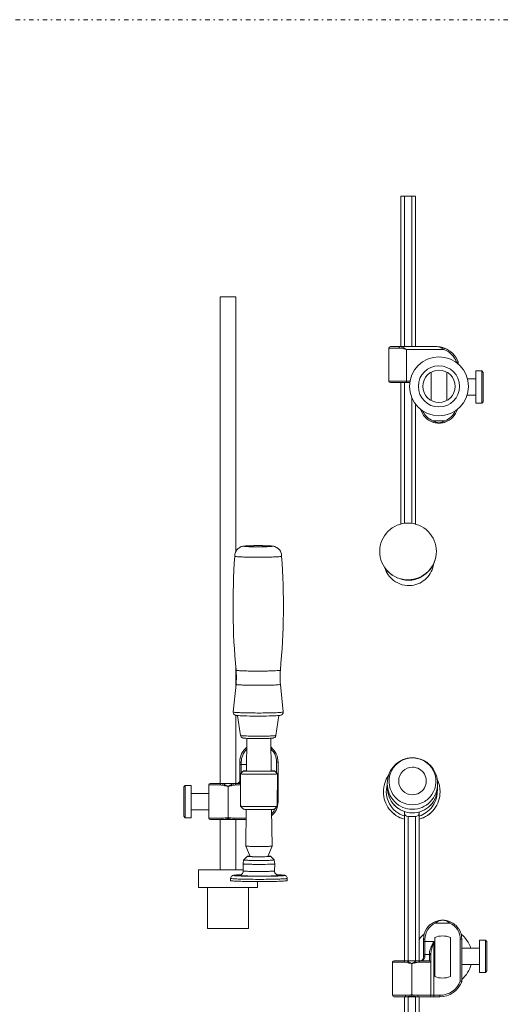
# Model space of a CAD drawing. Header units: millimetres. Extents: x -48 to 1376, y -71 to 1988.
# Tile 8 of 10: x 350 to 678, y 1319 to 1988. Entities that reach past the tile are written whole.
import ezdxf

# ---------------------------------------------------------------- set-up
doc = ezdxf.new("R2010")
doc.units = ezdxf.units.MM
doc.header["$MEASUREMENT"] = 0
doc.linetypes.add('DASHEDDOT', pattern=[9.2, 3, -3, 0.2, -3])
for name, color, linetype, true_color in [('Default', 7, 'Continuous', 0xffffff), ('sichtbar', 7, 'Continuous', 0xffffff), ('Tangente', 7, 'Continuous', 0xffffff)]:
    doc.layers.add(name, color=color, linetype=linetype, true_color=true_color)

msp = doc.modelspace()

# ---------------------------------------------------------------- linework, layer by layer
at = {"layer": 'Default', "color": 7, "linetype": 'DASHEDDOT', "lineweight": 5, "true_color": 0xffffff}
msp.add_line((-48.22, 1987.57), (1375.63, 1987.57), dxfattribs=at)
at = {"layer": 'sichtbar', "color": 1, "linetype": 'Continuous', "lineweight": 5, "true_color": 0xff0000}
for p, q in [((608.83, 1867.63), (608.83, 1765.63)), ((616.33, 1867.67), (611.33, 1867.67)), ((618.83, 1867.63), (618.83, 1765.63)), ((486.22, 1468.95), (486.22, 1799.45)), ((486.22, 1799.45), (496.95, 1799.45)), ((496.95, 1626.56), (496.95, 1799.45)), ((601.83, 1765.63), (608.25, 1765.63)), ((632.83, 1765.63), (608.25, 1765.63)), ((600.83, 1764.63), (600.83, 1742.13)), ((647.83, 1753.83), (647.83, 1755.02)), ((629.46, 1729.03), (629.46, 1748.24)), ((640.19, 1748.23), (640.19, 1729.03)), ((659.83, 1749.12), (663.83, 1749.12)), ((659.83, 1749.12), (659.83, 1727.12)), ((663.83, 1749.12), (664.83, 1748.12)), ((663.83, 1727.12), (663.83, 1749.12)), ((664.83, 1728.12), (664.83, 1748.12)), ((601.83, 1741.13), (612.83, 1741.13)), ((608.83, 1741.13), (608.83, 1645.1)), ((612.83, 1741.13), (614.99, 1741.13)), ((659.83, 1743.62), (654.2, 1743.62)), ((659.83, 1732.62), (653.9, 1732.62)), ((618.83, 1726.63), (618.83, 1645.1)), ((659.83, 1727.12), (663.83, 1727.12)), ((664.83, 1728.12), (663.83, 1727.12)), ((496.95, 1535.54), (496.95, 1547.01)), ((495.15, 1517.55), (497.02, 1536.27)), ((529.02, 1517.55), (527.15, 1536.27)), ((496.95, 1468.95), (496.95, 1515.28)), ((498.01, 1515.12), (500.09, 1501.61)), ((526.16, 1515.12), (524.08, 1501.61)), ((504.22, 1477.48), (504.45, 1499.64)), ((520.95, 1477.48), (520.72, 1499.69)), ((499.58, 1481.95), (499.58, 1483.47)), ((499.58, 1471.68), (499.58, 1481.95)), ((500.08, 1475.5), (502.09, 1477.49)), ((525.09, 1475.5), (523.08, 1477.49)), ((525.58, 1483.47), (525.58, 1456.45)), ((499.58, 1470.95), (499.58, 1471.68)), ((500.08, 1475.5), (500.15, 1453.54)), ((525.09, 1475.5), (525.02, 1453.54)), ((462.58, 1467.69), (461.58, 1466.69)), ((461.58, 1466.69), (461.58, 1456.7)), ((466.58, 1467.69), (462.58, 1467.69)), ((462.58, 1467.69), (462.58, 1456.7)), ((466.58, 1456.7), (466.58, 1467.69)), ((478.58, 1445.45), (478.58, 1467.95)), ((486.78, 1468.95), (479.58, 1468.95)), ((486.78, 1468.95), (496.38, 1468.95)), ((500.1, 1468.95), (496.38, 1468.95)), ((466.58, 1462.2), (478.58, 1462.2)), ((597.08, 1463.32), (597.08, 1463.27)), ((635.58, 1463.32), (635.58, 1463.27)), ((461.58, 1456.7), (461.58, 1446.7)), ((462.58, 1456.7), (462.58, 1445.7)), ((466.58, 1445.7), (466.58, 1456.7)), ((466.58, 1451.2), (478.58, 1451.2)), ((500.15, 1453.54), (502.09, 1451.48)), ((503.69, 1426.4), (503.95, 1451.38)), ((521.48, 1426.4), (521.22, 1451.38)), ((525.02, 1453.54), (523.08, 1451.48)), ((462.58, 1445.7), (461.58, 1446.7)), ((466.58, 1445.7), (462.58, 1445.7)), ((487.71, 1444.45), (479.58, 1444.45)), ((486.22, 1410.45), (486.22, 1444.45)), ((487.71, 1444.45), (495.46, 1444.45)), ((503.58, 1444.45), (495.46, 1444.45)), ((496.95, 1410.45), (496.95, 1444.45)), ((503.87, 1444.45), (503.58, 1444.45)), ((611.33, 1449.88), (611.33, 1449.02)), ((611.33, 1449.02), (611.33, 1348.66)), ((618.83, 1446.57), (613.83, 1446.57)), ((621.33, 1449.57), (621.33, 1449.02)), ((621.33, 1449.02), (621.33, 1348.66)), ((503.69, 1426.4), (506.59, 1419.51)), ((521.48, 1426.4), (518.58, 1419.51)), ((502.22, 1417.09), (504.84, 1419.53)), ((522.95, 1417.09), (520.33, 1419.53)), ((501.88, 1414.42), (502.21, 1417.08)), ((501.88, 1414.42), (501.98, 1409.61)), ((502.22, 1417.09), (502.21, 1417.08)), ((522.96, 1417.08), (522.95, 1417.09)), ((523.28, 1414.42), (522.96, 1417.08)), ((523.28, 1414.42), (523.19, 1409.61)), ((471.58, 1410.45), (471.58, 1398.45)), ((471.58, 1410.45), (491.58, 1410.45)), ((491.58, 1410.45), (501.96, 1410.45)), ((493.33, 1404.56), (493.33, 1403.06)), ((531.83, 1404.56), (531.83, 1403.06)), ((471.58, 1398.45), (491.58, 1398.45)), ((477.58, 1398.45), (477.58, 1370.45)), ((491.58, 1398.45), (511.58, 1398.45)), ((505.58, 1398.45), (505.58, 1370.45)), ((511.58, 1402.39), (511.58, 1398.45)), ((477.58, 1370.45), (491.58, 1370.45)), ((491.58, 1370.45), (505.58, 1370.45)), ((631.96, 1364.42), (631.96, 1337.89)), ((642.69, 1337.89), (642.69, 1364.42)), ((624.33, 1361.66), (624.33, 1363.18)), ((624.33, 1352.14), (624.33, 1361.66)), ((650.33, 1363.18), (650.33, 1334.77)), ((662.33, 1357.17), (650.33, 1357.17)), ((662.33, 1362.67), (662.33, 1340.67)), ((662.33, 1362.67), (666.33, 1362.67)), ((666.33, 1340.67), (666.33, 1362.67)), ((667.33, 1361.67), (666.33, 1362.67)), ((667.33, 1341.67), (667.33, 1361.67)), ((624.33, 1350.66), (624.33, 1352.14)), ((629.33, 1352.99), (629.33, 1352.14)), ((629.33, 1352.14), (629.33, 1347.66)), ((603.33, 1325.16), (603.33, 1347.66)), ((611.53, 1348.66), (604.33, 1348.66)), ((621.13, 1348.66), (611.53, 1348.66)), ((628.33, 1348.66), (621.13, 1348.66)), ((629.33, 1325.16), (629.33, 1347.66)), ((662.33, 1346.17), (650.33, 1346.17)), ((662.33, 1340.67), (666.33, 1340.67)), ((666.33, 1340.67), (667.33, 1341.67)), ((612.45, 1324.16), (604.33, 1324.16)), ((611.33, 1324.16), (611.33, 1222.56)), ((620.2, 1324.16), (612.45, 1324.16)), ((628.33, 1324.16), (620.2, 1324.16)), ((621.33, 1324.16), (621.33, 1222.56)), ((631.33, 1324.16), (628.33, 1324.16)), ((635.33, 1324.16), (631.33, 1324.16))]:
    msp.add_line(p, q, dxfattribs=at)
for radius in [20, 14, 11]:
    msp.add_circle((634.83, 1738.63), radius, dxfattribs=at)
for centre, radius, start, end in [((609.9, 1844.81), 22.85, 91.14833, 92.6905), ((610.68, 1805.88), 61.79, 90.45522, 91.14833), ((611.33, 1724.43), 143.25, 90, 90.45522), ((616.33, 1724.43), 143.25, 89.58231, 90), ((616.86, 1796.89), 70.79, 88.98812, 89.58231), ((617.6, 1838.92), 28.75, 87.5484, 88.98812), ((601.83, 1764.63), 1, 90, 180), ((632.83, 1749.64), 15.99, 79.48026, 90.00108), ((632.82, 1749.61), 16.02, 68.96958, 79.48026), ((632.83, 1749.63), 16, 21.03947, 68.96053), ((646.83, 1755.02), 1, 0, 21.03947), ((601.83, 1742.13), 1, 180, 270), ((634.81, 1726.6), 12.98, 196.0067, 223.6097), ((634.81, 1726.61), 13.02, 316.41754, 343.95689), ((634.82, 1726.61), 13, 223.6097, 251.19602), ((634.84, 1726.64), 13.03, 251.19299, 260.58863), ((634.83, 1726.6), 12.99, 260.58863, 269.9978), ((634.83, 1726.68), 13.08, 270.00127, 279.39782), ((634.85, 1726.56), 12.95, 279.39782, 288.84008), ((634.84, 1726.59), 12.98, 288.84179, 316.41754), ((613.83, 1626.5), 19.26, 90, 134.98254), ((613.83, 1626.5), 19.26, 45.01746, 90), ((613.81, 1626.52), 19.23, 134.98254, 180), ((613.85, 1626.52), 19.23, 0, 45.01746), ((502.83, 1623.43), 6.66, 156.41201, 181.3472), ((502.85, 1623.42), 6.68, 131.52186, 156.41201), ((502.85, 1623.43), 6.67, 119.66893, 131.52186), ((503.01, 1623.14), 7.01, 108.1051, 119.66893), ((503.03, 1623.08), 7.08, 101.38289, 108.1051), ((504.05, 1618.04), 12.21, 96.26637, 101.38289), ((505.34, 1606.22), 24.11, 93.20524, 96.26637), ((509.48, 1532.34), 98.1, 91.68794, 93.20524), ((511.13, 1476.3), 154.16, 90.76413, 91.68794), ((512.09, 1404.88), 225.59, 90.00046, 90.76413), ((512.08, 1404.98), 225.49, 89.23589, 89.99989), ((513.04, 1476.39), 154.07, 88.31163, 89.23589), ((514.68, 1532.29), 98.15, 86.79501, 88.31163), ((518.82, 1606.22), 24.11, 83.73446, 86.79501), ((520.14, 1618.22), 12.04, 78.34604, 83.73446), ((521.15, 1623.11), 7.04, 71.29917, 78.34604), ((521.17, 1623.17), 6.97, 60.0115, 71.29917), ((521.32, 1623.42), 6.68, 48.47982, 60.0115), ((521.32, 1623.42), 6.68, 23.58883, 48.47982), ((521.34, 1623.43), 6.66, 358.6528, 23.58883), ((613.81, 1626.52), 19.23, 180, 225.22435), ((613.81, 1626.47), 19.23, 180.00002, 225.01564), ((613.85, 1626.47), 19.23, 314.98436, 359.9976), ((613.85, 1626.52), 19.23, 315.18943, 360), ((964.39, 1589.9), 469.4, 175.9229, 185.37738), ((496.22, 1623.28), 0.0439, 181.34729, 243.62886), ((496.64, 1624.13), 0.997, 243.62886, 256.09564), ((497.3, 1626.8), 3.75, 256.09564, 262.99068), ((500.28, 1651.06), 28.19, 262.99068, 265.50357), ((502.66, 1681.31), 58.53, 265.50357, 267.30564), ((508.22, 1799.3), 176.65, 267.30564, 268.3429), ((510.46, 1877.01), 254.4, 268.3429, 269.21631), ((512.08, 1995.26), 372.65, 269.21631, 269.93795), ((512.09, 2001.03), 378.43, 269.93795, 270.67722), ((513.39, 1891.16), 268.55, 270.67722, 271.55481), ((515.58, 1810.4), 187.76, 271.55481, 272.59982), ((521.32, 1684.01), 61.24, 272.59982, 274.42975), ((523.83, 1651.52), 28.65, 274.42975, 277.07434), ((59.79, 1589.9), 469.4, 354.62256, 4.07733), ((526.96, 1626.31), 3.24, 277.07434, 284.93862), ((527.59, 1623.96), 0.818, 284.93862, 298.08217), ((527.95, 1623.28), 0.0422, 298.08217, 358.65271), ((613.68, 1620.8), 17.74, 315.00809, 351.80034), ((614.95, 1620.78), 17.72, 197.57419, 214.75958), ((613.83, 1626.48), 19.26, 225.01564, 269.99985), ((613.83, 1626.54), 19.26, 225.22435, 270.41353), ((613.83, 1626.48), 19.26, 269.99985, 314.98436), ((613.83, 1626.54), 19.26, 270.41353, 315.18943), ((614.33, 1623.91), 16.95, 281.03523, 311.18349), ((614.61, 1620.54), 17.3, 214.75958, 232.15404), ((614.41, 1620.28), 16.97, 232.15404, 254.59222), ((614.33, 1623.92), 16.96, 250.89608, 281.03523), ((614.3, 1620.18), 16.86, 277.23588, 315.00809), ((614.33, 1619.99), 16.67, 254.59222, 277.23588), ((447.39, 1541.24), 49.88, 354.28656, 5.37733), ((576.78, 1541.24), 49.88, 174.62265, 185.71346), ((497.17, 1517.35), 2.03, 174.29387, 195.57618), ((497.16, 1517.34), 2.02, 195.57618, 216.95045), ((497.16, 1517.35), 2.02, 216.95045, 237.5128), ((497.5, 1517.89), 2.66, 237.5128, 255.40456), ((498.18, 1520.47), 5.33, 255.40456, 263.82784), ((502.58, 1561.16), 46.26, 263.82784, 266.6854), ((507.12, 1639.6), 124.83, 266.6854, 268.75689), ((512.08, 1868.32), 353.6, 268.75689, 269.98761), ((512.08, 1870.19), 355.47, 269.98761, 271.2119), ((516.88, 1643.65), 128.88, 271.2119, 273.24524), ((521.3, 1565.62), 50.73, 273.24524, 275.76969), ((525.72, 1521.93), 6.81, 275.76969, 282.66228), ((526.57, 1518.12), 2.91, 282.66228, 299.86039), ((527.03, 1517.32), 1.98, 299.86039, 320.73192), ((526.98, 1517.36), 2.05, 320.73192, 343.13842), ((527.01, 1517.35), 2.02, 343.13842, 5.70695), ((502.06, 1501.91), 1.99, 188.81766, 222.41168), ((502.24, 1502.08), 2.24, 222.41168, 254.00789), ((502.61, 1503.35), 3.56, 254.00789, 263.25086), ((505.44, 1527.26), 27.63, 263.25086, 266.56436), ((508.61, 1580.14), 80.62, 266.56436, 268.73542), ((512.08, 1737.51), 238.02, 268.73542, 269.99887), ((512.08, 1737.68), 238.19, 269.99887, 271.23187), ((515.37, 1584.7), 85.17, 271.23187, 273.29386), ((518.48, 1530.77), 31.16, 273.29386, 276.25649), ((521.41, 1504.01), 4.23, 276.25649, 284.30193), ((521.84, 1502.34), 2.51, 284.30193, 299.29892), ((522.07, 1501.92), 2.04, 299.29892, 315.9628), ((522.09, 1501.91), 2.01, 315.9628, 333.63189), ((522.06, 1501.92), 2.04, 333.63189, 351.18237), ((512.57, 1483.49), 12.99, 129.07414, 154.55198), ((512.59, 1483.48), 12.99, 25.44822, 50.92194), ((512.6, 1483.47), 13.02, 154.55198, 180), ((512.57, 1483.47), 13.02, 0, 25.44822), ((616.83, 1470.38), 15.91, 89.99984, 151.83286), ((616.83, 1469.65), 16.82, 89.99643, 135.66729), ((616.83, 1469.76), 16.71, 64.28188, 89.99643), ((616.83, 1470.38), 15.91, 28.16714, 89.99984), ((616.61, 1469.31), 17.21, 38.94791, 64.28188), ((502.32, 1478.44), 0.986, 255.93083, 263.81533), ((502.13, 1477.45), 0.0561, 95.81425, 134.66732), ((503.16, 1467.28), 10.27, 92.99631, 95.81425), ((502.83, 1483.08), 5.66, 263.81533, 267.40931), ((504.12, 1449.02), 28.56, 91.89416, 92.99631), ((506.61, 1373.47), 104.15, 91.31698, 91.89416), ((518.64, 1377.1), 100.52, 88.00987, 88.68302), ((521.39, 1456.28), 21.29, 86.54724, 88.00987), ((522.25, 1470.56), 6.98, 83.3958, 86.54724), ((522.52, 1481.09), 3.65, 274.03454, 278.88439), ((523.05, 1477.45), 0.0497, 45.33268, 83.3958), ((617.53, 1468.97), 17.8, 135.66729, 179.99385), ((616.81, 1470.39), 15.9, 151.83286, 213.7044), ((616.31, 1469.07), 17.6, 19.39011, 38.94791), ((616.84, 1470.39), 15.9, 326.2956, 28.16714), ((497.55, 1470.97), 2.03, 315.02323, 359.47703), ((500.1, 1475.5), 0.0236, 180.18323, 265.05898), ((501.94, 1496.82), 21.43, 265.05898, 267.62527), ((505.01, 1570.85), 95.52, 267.62527, 269.19417), ((505.55, 1543.22), 65.86, 267.40931, 268.46267), ((512.29, 2087.87), 612.59, 269.19417, 269.81367), ((508.55, 1655.17), 177.85, 268.46267, 269.45033), ((512.58, 2075.26), 597.96, 269.45033, 269.98897), ((512.77, 2237.24), 761.96, 269.81367, 270.40428), ((512.58, 2081.97), 604.67, 269.98897, 270.46156), ((515.46, 1725.33), 248.02, 270.46156, 271.19948), ((516.28, 1740.22), 264.93, 270.40428, 271.40592), ((518.25, 1591.77), 114.43, 271.19948, 271.97406), ((521.64, 1493.57), 16.17, 271.97406, 274.03454), ((520.31, 1575.74), 100.4, 271.40592, 272.23281), ((523.65, 1490.18), 14.77, 272.23281, 274.38858), ((524.48, 1479.33), 3.89, 274.38858, 278.83372), ((525.08, 1475.5), 0.0139, 278.83372, 359.81677), ((616.31, 1463.32), 19.24, 144.97025, 179.99435), ((616.03, 1468.97), 17.9, 359.99901, 19.39011), ((616.34, 1463.32), 19.23, 0.0024, 25.22132), ((479.58, 1467.95), 1, 90, 180), ((497.58, 1470.94), 1.99, 270.04038, 315.02323), ((617.53, 1468.97), 17.8, 179.99385, 224.32432), ((616.8, 1465.89), 16.92, 177.83611, 223.94171), ((616.13, 1468.97), 17.8, 315.67203, 359.99901), ((616.85, 1465.89), 16.92, 316.05826, 2.16323), ((616.31, 1463.27), 19.23, 180, 217.48954), ((616.82, 1470.39), 15.9, 213.70443, 241.86173), ((616.84, 1470.39), 15.9, 298.13827, 326.29557), ((616.35, 1463.27), 19.23, 322.51046, 360), ((500.21, 1453.6), 0.089, 223.31807, 266.04425), ((502.81, 1491.19), 37.77, 266.04425, 268.07052), ((506.45, 1599.12), 145.76, 268.07052, 269.3518), ((502.14, 1451.53), 0.0686, 223.31807, 265.6601), ((503.98, 1475.85), 24.46, 265.6601, 267.85261), ((506.63, 1546.6), 95.26, 267.85261, 269.22349), ((512.56, 2139.23), 685.91, 269.3518, 269.94246), ((512.34, 1967.44), 516.14, 269.22349, 269.81241), ((512.72, 2084.46), 633.15, 269.81241, 270.35229), ((512.61, 2187.73), 734.41, 269.94246, 270.54241), ((514.91, 1728.53), 277.22, 270.35229, 271.1682), ((517.84, 1634.94), 181.59, 270.54241, 271.74896), ((518.1, 1571.89), 120.54, 271.1682, 271.92314), ((513.58, 1456.45), 12, 309.79534, 0), ((521.56, 1469.03), 17.63, 271.92314, 273.89743), ((522.42, 1456.41), 4.98, 273.89743, 277.39776), ((523.05, 1451.51), 0.0411, 277.39776, 316.68193), ((521.56, 1513.05), 59.64, 271.74896, 272.82115), ((524.19, 1459.8), 6.32, 272.82115, 276.11408), ((524.68, 1455.16), 1.67, 276.11408, 281.06826), ((525, 1453.56), 0.0333, 281.06826, 316.68193), ((616.33, 1463.29), 19.25, 217.48954, 254.95411), ((616.83, 1465.92), 16.95, 223.94171, 269.99986), ((616.83, 1468.28), 16.82, 224.32432, 269.99923), ((616.83, 1470.41), 15.92, 241.86173, 270), ((616.83, 1468.28), 16.82, 270.00077, 315.67203), ((616.83, 1470.41), 15.92, 270, 298.13827), ((616.83, 1465.92), 16.96, 270.00291, 316.05826), ((616.33, 1463.29), 19.25, 285.04589, 322.51046), ((479.58, 1445.45), 1, 180, 270), ((503.58, 1445.45), 1, 270, 286.90749), ((613.75, 1449.02), 2.43, 180, 225.5088), ((613.83, 1449.1), 2.53, 225.5088, 270), ((618.83, 1449.1), 2.53, 270, 314.4912), ((618.9, 1449.02), 2.43, 314.4912, 0), ((503.72, 1426.41), 0.0386, 202.87347, 266.61852), ((506.26, 1469.33), 43.03, 266.61852, 268.43014), ((509.11, 1573.47), 147.2, 268.43014, 269.4513), ((512.58, 1936.09), 509.85, 269.4513, 270), ((512.58, 1936.1), 509.85, 270, 270.49432), ((515.36, 1614.34), 188.08, 270.49432, 271.30821), ((517.85, 1505.23), 78.94, 271.30821, 272.23467), ((520.63, 1433.92), 7.58, 272.23467, 275.22525), ((521.16, 1428.12), 1.76, 275.22525, 280.06941), ((521.47, 1426.4), 0.0138, 280.06941, 337.12653), ((504.84, 1419.52), 0.0105, 132.96255, 229.44151), ((504.91, 1419.45), 0.103, 100.25131, 132.96255), ((504.92, 1419.61), 0.133, 229.44151, 253.72381), ((505.76, 1414.73), 4.9, 95.56759, 100.25131), ((505.2, 1420.55), 1.11, 253.72381, 264.11163), ((507.03, 1438.29), 18.95, 264.11163, 266.6193), ((506.51, 1407.08), 12.59, 93.58543, 95.56759), ((508.39, 1377.04), 42.69, 92.50909, 93.58543), ((509.24, 1475.76), 56.48, 266.6193, 268.81017), ((512.58, 1636.54), 217.3, 268.81017, 269.92705), ((512.59, 1645.33), 226.08, 269.92705, 270.98666), ((515.17, 1495.33), 76.06, 270.98666, 272.81354), ((516.84, 1378.31), 41.42, 86.25593, 87.49091), ((517.42, 1449.62), 30.3, 272.81354, 274.62675), ((518.9, 1409.8), 9.86, 83.72471, 86.25593), ((519.58, 1422.96), 3.55, 274.62675, 279.92866), ((519.58, 1416.04), 3.58, 78.66583, 83.72471), ((520.08, 1420.07), 0.617, 279.92866, 293.61141), ((520.27, 1419.46), 0.0939, 47.03745, 78.66583), ((520.32, 1419.52), 0.0125, 293.61141, 47.03745), ((501.9, 1414.42), 0.0206, 181.13214, 244.65665), ((502.12, 1414.87), 0.519, 244.65665, 256.6858), ((502.46, 1416.3), 2, 256.6858, 263.32929), ((502.23, 1417.07), 0.0174, 172.99572, 242.82793), ((502.41, 1417.44), 0.426, 242.82793, 256.09589), ((504.06, 1430.02), 15.8, 263.32929, 265.68882), ((502.79, 1418.94), 1.98, 256.09589, 264.03037), ((504.92, 1439.36), 22.5, 264.03037, 266.38078), ((505.41, 1447.88), 33.72, 265.68882, 267.36871), ((507.86, 1485.8), 69.04, 266.38078, 268.80059), ((508.92, 1524.31), 110.23, 267.36871, 268.29778), ((510.82, 1588.14), 174.08, 268.29778, 269.19676), ((512.58, 1711.39), 294.68, 268.80059, 269.97179), ((512.57, 1713.07), 299.02, 269.19676, 269.88268), ((512.6, 1729.67), 315.62, 269.88268, 271.03603), ((512.59, 1716.04), 299.33, 269.97179, 271.01758), ((516.13, 1516.67), 99.93, 271.01758, 272.82765), ((516.71, 1502.57), 88.49, 271.03603, 273.21439), ((519.12, 1456.13), 39.31, 272.82765, 274.76933), ((519.86, 1446.4), 32.23, 273.21439, 275.02091), ((522.07, 1420.73), 3.79, 274.76933, 281.02656), ((522.28, 1418.96), 4.69, 275.02091, 279.75801), ((522.64, 1417.82), 0.823, 281.02656, 291.9304), ((522.94, 1417.07), 0.02, 291.9304, 7.00428), ((522.86, 1415.57), 1.25, 279.75801, 289.09869), ((523.26, 1414.42), 0.0253, 289.09869, 358.86786), ((495.35, 1404.55), 2.02, 149.06739, 179.9119), ((495.41, 1404.52), 2.09, 118.77435, 149.06739), ((495.42, 1404.51), 2.1, 104.31367, 118.77435), ((496.67, 1399.6), 7.16, 96.49213, 104.31367), ((498.69, 1381.88), 25, 93.29835, 96.49213), ((505.14, 1269.93), 137.14, 91.93481, 93.29835), ((498.42, 1411.48), 4.98, 285.64014, 288.98269), ((499.19, 1409.23), 2.6, 288.98269, 300.15666), ((499, 1409.56), 2.98, 300.15666, 310.60042), ((499.01, 1409.55), 2.96, 310.60042, 335.91099), ((499, 1409.55), 2.98, 335.91099, 1.13365), ((526.17, 1409.55), 2.98, 178.86635, 204.08901), ((526.15, 1409.55), 2.96, 204.08901, 229.39958), ((526.17, 1409.56), 2.98, 229.39958, 239.84334), ((520.02, 1269.76), 137.31, 86.69659, 88.06257), ((525.98, 1409.23), 2.6, 239.84334, 251.01731), ((526.75, 1411.48), 4.98, 251.01731, 254.35986), ((526.5, 1382.09), 24.79, 83.48126, 86.69659), ((528.04, 1395.62), 11.17, 81.43377, 83.48126), ((528.84, 1400.92), 5.81, 78.59485, 81.43377), ((529.36, 1403.49), 3.19, 69.78687, 78.59485), ((529.7, 1404.41), 2.21, 59.20027, 69.78687), ((529.78, 1404.54), 2.06, 29.7651, 59.20027), ((529.81, 1404.55), 2.03, 0.0881, 29.7651), ((493.37, 1403.06), 0.0381, 180, 246.20546), ((493.82, 1404.07), 1.15, 246.20546, 257.64242), ((494.54, 1407.36), 4.51, 257.64242, 263.90757), ((497.93, 1439.16), 36.5, 263.90757, 266.1088), ((500.71, 1480.01), 77.44, 266.1088, 267.67387), ((507.45, 1645.77), 243.33, 267.67387, 268.55674), ((510.3, 1759.03), 356.63, 268.55674, 269.29425), ((512.57, 1943.01), 540.62, 269.29425, 269.89326), ((512.6, 1960.64), 558.26, 269.89326, 270.50102), ((513.9, 1812.27), 409.88, 270.50102, 271.2103), ((516.4, 1693.84), 291.42, 271.2103, 272.04944), ((523.3, 1500.93), 98.39, 272.04944, 273.49363), ((526.44, 1449.51), 46.88, 273.49363, 275.56261), ((530.44, 1408.4), 5.57, 275.56261, 281.56895), ((531.28, 1404.3), 1.38, 281.56895, 292.40955), ((531.79, 1403.06), 0.0398, 292.40955, 0), ((637.31, 1363.2), 12.98, 113.51595, 146.78334), ((637.35, 1363.11), 13.08, 101.77152, 113.5006), ((637.33, 1363.19), 12.99, 90.00322, 101.77152), ((637.33, 1363.11), 13.07, 78.23546, 89.98817), ((637.35, 1363.24), 12.95, 66.42448, 78.23546), ((637.33, 1363.19), 12.99, 33.19997, 66.42208), ((637.33, 1351.16), 20, 128.66893, 143.1301), ((637.34, 1363.18), 13.01, 146.78334, 180), ((637.33, 1351.16), 14.31, 67.97457, 112.01952), ((637.32, 1363.18), 13.01, 0, 33.19997), ((637.33, 1351.16), 20, 17.49509, 51.34129), ((622.3, 1350.68), 2.03, 315.0263, 359.47239), ((604.33, 1347.66), 1, 90, 180), ((622.33, 1350.64), 1.99, 270.04534, 315.0263), ((628.33, 1347.66), 1, 0, 90), ((637.33, 1351.16), 20, 310.5416, 345.55941), ((637.33, 1351.16), 14.31, 247.98048, 292.02543), ((635.33, 1340.16), 16, 270, 338.96053), ((649.33, 1334.77), 1, 338.96053, 0), ((604.33, 1325.16), 1, 180, 270), ((628.33, 1325.16), 1, 270, 0)]:
    msp.add_arc(centre, radius, start, end, dxfattribs=at)
at = {"layer": 'Tangente', "color": 6, "linetype": 'Continuous', "lineweight": 5, "true_color": 0xff00ff}
for p, q in [((611.33, 1867.67), (611.33, 1765.63)), ((616.33, 1867.67), (616.33, 1765.63)), ((600.83, 1764.63), (607.83, 1764.63)), ((638.21, 1763.63), (612.83, 1763.63)), ((612.83, 1763.63), (612.83, 1742.13)), ((638.57, 1764.57), (638.21, 1763.63)), ((647.76, 1755.38), (646.83, 1755.02)), ((646.83, 1754.63), (646.83, 1755.02)), ((646.83, 1755.02), (647.83, 1755.02)), ((600.83, 1742.13), (612.83, 1742.13)), ((611.33, 1741.13), (611.33, 1645.59)), ((612.83, 1742.13), (615.14, 1742.13)), ((612.83, 1742.13), (612.83, 1741.13)), ((616.33, 1731.03), (616.33, 1645.59)), ((630.96, 1715.25), (630.63, 1714.3)), ((638.71, 1715.25), (630.96, 1715.25)), ((634.83, 1713.96), (634.83, 1713.61)), ((638.71, 1715.25), (639.03, 1714.3)), ((499.58, 1483.47), (500.58, 1483.47)), ((499.58, 1481.95), (500.58, 1481.95)), ((500.58, 1481.95), (500.58, 1483.47)), ((500.58, 1476), (500.58, 1481.95)), ((500.58, 1481.95), (504.27, 1481.95)), ((524.58, 1483.47), (524.58, 1476)), ((525.58, 1483.47), (524.58, 1483.47)), ((486.38, 1467.95), (478.58, 1467.95)), ((491.58, 1467), (491.58, 1466.97)), ((491.58, 1445.68), (491.58, 1466.97)), ((500.1, 1467.95), (496.78, 1467.95)), ((525.58, 1456.45), (525.03, 1456.45)), ((487.38, 1445.45), (478.58, 1445.45)), ((491.58, 1444.91), (491.58, 1445.68)), ((503.89, 1445.45), (495.78, 1445.45)), ((613.83, 1446.57), (613.83, 1348.66)), ((618.83, 1446.57), (618.83, 1348.66)), ((632.53, 1374.18), (632.13, 1375.1)), ((642.13, 1374.18), (632.53, 1374.18)), ((642.13, 1374.18), (642.53, 1375.1)), ((625.33, 1363.18), (624.33, 1363.18)), ((625.33, 1361.66), (624.33, 1361.66)), ((625.33, 1361.66), (625.33, 1363.18)), ((631.33, 1361.66), (625.33, 1361.66)), ((625.33, 1352.82), (625.33, 1361.66)), ((631.33, 1325.16), (631.33, 1361.66)), ((649.33, 1363.18), (649.33, 1334.77)), ((649.33, 1363.18), (650.33, 1363.18)), ((628.33, 1352.82), (625.33, 1352.82)), ((625.33, 1351.44), (625.33, 1352.82)), ((628.33, 1353.61), (628.33, 1352.82)), ((628.33, 1352.82), (628.33, 1348.66)), ((611.13, 1347.66), (603.33, 1347.66)), ((616.33, 1346.68), (616.33, 1346.71)), ((616.33, 1325.39), (616.33, 1346.68)), ((629.33, 1347.66), (621.52, 1347.66)), ((649.33, 1334.77), (650.26, 1334.41)), ((649.33, 1334.77), (650.33, 1334.77)), ((612.13, 1325.16), (603.33, 1325.16)), ((613.83, 1324.16), (613.83, 1222.6)), ((616.33, 1325.39), (616.33, 1324.62)), ((618.83, 1324.16), (618.83, 1222.6)), ((629.33, 1325.16), (620.52, 1325.16)), ((631.33, 1325.16), (629.33, 1325.16)), ((635.33, 1325.16), (631.33, 1325.16)), ((631.33, 1325.16), (631.33, 1324.16)), ((635.33, 1325.16), (635.33, 1324.16))]:
    msp.add_line(p, q, dxfattribs=at)
for centre, radius, start, end in [((610.22, 1764.63), 2.39, 168.02539, 180), ((608.94, 1764.9), 1.08, 150.20455, 168.02539), ((608.46, 1765.18), 0.524, 127.98325, 150.20455), ((608.25, 1765.45), 0.184, 90, 127.98325), ((608.21, 1762.5), 3.13, 73.39982, 89.30999), ((606.56, 1756.98), 8.89, 63.97505, 73.39982), ((604.07, 1751.88), 14.57, 60.47916, 63.97505), ((632.83, 1758.13), 7.5, 79.49779, 89.9993), ((632.69, 1757.38), 8.27, 69.49553, 79.49779), ((632.4, 1756.6), 9.1, 60.46756, 69.49553), ((607.77, 1757.08), 7.56, 82.12255, 89.58502), ((606.36, 1746.86), 17.87, 77.27162, 82.12255), ((604.32, 1737.81), 27.14, 75.41538, 77.27162), ((584.52, 1661.74), 105.75, 74.47495, 75.41538), ((580.86, 1710.89), 61.67, 58.78022, 60.47916), ((631.3, 1754.67), 11.32, 52.37544, 60.46756), ((632.83, 1749.63), 15, 21.03947, 68.96053), ((634.82, 1726.6), 11.99, 202.68343, 251.20456), ((634.84, 1726.59), 11.98, 313.08827, 337.34323), ((635.4, 1721.74), 7.87, 235.60178, 251.65792), ((634.83, 1720.02), 6.06, 251.65792, 269.96898), ((634.82, 1720.08), 6.12, 270.10195, 288.312), ((634.27, 1721.74), 7.86, 288.312, 304.36233), ((634.83, 1726.6), 12, 288.84803, 313.08827), ((502.73, 1630.07), 0.022, 114.97868, 199.29266), ((502.75, 1630.08), 0.0377, 199.29266, 246.17648), ((503.05, 1629.38), 0.781, 102.03205, 114.97868), ((503.02, 1630.7), 0.718, 246.17648, 256.63655), ((503.4, 1632.27), 2.33, 256.63655, 262.8432), ((503.56, 1627.02), 3.2, 96.29652, 102.03205), ((504.99, 1644.94), 15.1, 262.8432, 265.28275), ((505.54, 1609.09), 21.24, 94.07066, 96.29652), ((507.49, 1675.21), 45.48, 265.28275, 268.4629), ((508.16, 1572.3), 58.12, 91.37913, 94.07066), ((512.08, 1846.36), 216.68, 268.4629, 269.91965), ((512.08, 1409.11), 221.36, 90, 91.37913), ((512.09, 1854.86), 225.19, 269.91965, 271.28578), ((512.08, 1409.11), 221.35, 88.60381, 90), ((515.7, 1694.13), 64.42, 271.28578, 273.84016), ((516.11, 1574.34), 56.08, 85.82966, 88.60381), ((518.38, 1654.21), 24.4, 273.84016, 275.91745), ((518.78, 1610.97), 19.35, 83.26676, 85.82966), ((520.49, 1633.86), 3.95, 275.91745, 281.08283), ((520.8, 1628.08), 2.12, 75.52669, 83.26676), ((521.04, 1631.01), 1.04, 281.08283, 292.34886), ((521.19, 1629.6), 0.552, 63.60532, 75.52669), ((521.43, 1630.07), 0.0295, 10.21595, 63.60532), ((521.43, 1630.07), 0.0254, 292.34886, 10.21595), ((497.09, 1545.92), 0.041, 185.37745, 240.79101), ((497.4, 1546.46), 0.663, 240.79101, 254.06166), ((497.91, 1548.26), 2.53, 254.06166, 262.39285), ((500.53, 1567.86), 22.31, 262.39285, 265.19755), ((502.72, 1594.03), 48.57, 265.19755, 267.17162), ((508.11, 1703.13), 157.8, 267.17162, 268.26672), ((510.38, 1778.12), 232.83, 268.26672, 269.17911), ((512.08, 1896.4), 351.12, 269.17911, 269.92208), ((512.09, 1902.93), 357.65, 269.92208, 270.57378), ((512.9, 1822.14), 276.86, 270.57378, 271.31449), ((514.52, 1751.31), 206.01, 271.31449, 272.31318), ((519.95, 1617.01), 71.6, 272.31318, 274.00723), ((522.55, 1579.83), 34.32, 274.00723, 276.42498), ((525.93, 1549.8), 4.11, 276.42498, 283.41969), ((526.64, 1546.84), 1.06, 283.41969, 295.18259), ((527.07, 1545.92), 0.0453, 295.18259, 354.62255), ((497.06, 1536.27), 0.0332, 174.28643, 236.61839), ((497.3, 1536.64), 0.473, 236.61839, 252.3855), ((497.75, 1538.05), 1.96, 252.3855, 261.82177), ((500.14, 1554.7), 18.77, 261.82177, 264.86666), ((502.22, 1577.87), 42.04, 264.86666, 266.98539), ((507.59, 1679.77), 144.08, 266.98539, 268.12982), ((509.98, 1753.04), 217.39, 268.12982, 269.06503), ((512.05, 1879.84), 344.21, 269.06503, 269.80825), ((512.1, 1896.51), 360.88, 269.80825, 270.52777), ((512.87, 1813.18), 277.54, 270.52777, 271.34824), ((514.65, 1737.77), 202.11, 271.34824, 272.35635), ((520.11, 1605.03), 69.26, 272.35635, 274.07857), ((522.69, 1568.82), 32.96, 274.07857, 276.54513), ((526.01, 1539.91), 3.86, 276.54513, 283.76005), ((526.7, 1537.07), 0.934, 283.76005, 296.83849), ((527.11, 1536.27), 0.0379, 296.83849, 5.71357), ((495.19, 1517.55), 0.04, 174.28643, 240.33213), ((495.55, 1518.18), 0.769, 240.33213, 254.60937), ((496.14, 1520.34), 3.01, 254.60937, 262.28997), ((498.9, 1540.66), 23.52, 262.28997, 265.03613), ((501.17, 1566.84), 49.79, 265.03613, 266.98789), ((506.88, 1675.42), 158.53, 266.98789, 268.08166), ((509.71, 1759.76), 242.91, 268.08166, 269.10204), ((512.07, 1910.74), 393.91, 269.10204, 269.90331), ((512.09, 1920.58), 403.75, 269.90331, 270.60886), ((513.19, 1817.45), 300.61, 270.60886, 271.42652), ((515.24, 1735.17), 218.31, 271.42652, 272.39621), ((521.07, 1595.85), 78.86, 272.39621, 274.0096), ((523.83, 1556.49), 39.41, 274.0096, 276.27089), ((527.52, 1522.87), 5.59, 276.27089, 282.27703), ((528.4, 1518.82), 1.44, 282.27703, 294.19311), ((528.97, 1517.55), 0.0456, 294.19311, 5.71357), ((500.13, 1501.61), 0.0384, 188.73926, 245.10238), ((500.47, 1502.36), 0.859, 245.10238, 256.56593), ((500.99, 1504.49), 3.06, 256.56593, 263.09229), ((503.24, 1523.07), 21.77, 263.09229, 265.53654), ((505.01, 1545.78), 44.55, 265.53654, 267.30243), ((509.13, 1633.3), 132.17, 267.30243, 268.32764), ((510.81, 1690.92), 189.81, 268.32764, 269.19214), ((512.08, 1780.53), 279.43, 269.19214, 269.90465), ((512.09, 1787.12), 286.02, 269.90465, 270.63431), ((512.95, 1709.22), 208.11, 270.63431, 271.48971), ((514.52, 1649.05), 147.93, 271.48971, 272.50228), ((518.77, 1551.6), 50.38, 272.50228, 274.23742), ((520.71, 1525.49), 24.19, 274.23742, 276.71933), ((523.19, 1504.42), 2.99, 276.71933, 283.78896), ((523.71, 1502.3), 0.799, 283.78896, 295.46503), ((524.04, 1501.61), 0.0378, 295.46503, 351.26074), ((512.58, 1483.48), 11.99, 133.16572, 156.59619), ((512.6, 1483.49), 11.99, 23.40397, 46.8396), ((512.6, 1483.47), 12.01, 156.59619, 180.00483), ((512.56, 1483.47), 12.02, 0.00152, 23.40397), ((616.83, 1470.67), 9.36, 90.02646, 270.00005), ((616.83, 1470.67), 9.36, 270, 90.02651), ((500.14, 1471.68), 0.557, 141.71658, 180), ((500.22, 1470.95), 0.635, 143.59417, 180), ((500.46, 1471.43), 0.963, 112.84362, 141.71658), ((500.48, 1470.75), 0.962, 114.19567, 143.59417), ((488.88, 1467.95), 2.49, 169.68356, 180), ((486.36, 1460.19), 7.76, 82.42835, 89.85157), ((487.69, 1468.16), 1.29, 155.33835, 169.68356), ((487.1, 1468.44), 0.636, 133.11467, 155.33835), ((486.78, 1468.77), 0.175, 90, 133.11467), ((486.77, 1465.65), 3.3, 74.02123, 89.76414), ((484.82, 1448.59), 19.46, 77.74384, 82.42835), ((484.99, 1459.44), 9.76, 64.88956, 74.02123), ((482.79, 1439.25), 29.02, 76.60975, 77.74384), ((482.49, 1454.1), 15.66, 62.65932, 64.88956), ((477.33, 1416.31), 52.6, 75.76745, 76.60975), ((475.28, 1440.15), 31.36, 61.08322, 62.65932), ((523.02, 1596.43), 133.23, 255.76745, 256.3129), ((464.81, 1421.2), 53.01, 60.82209, 61.08322), ((372.72, 1256.27), 241.9, 60.69985, 60.82209), ((494.32, 1472.97), 6.59, 240.69985, 244.29886), ((491.72, 1467.58), 0.594, 244.29886, 256.29823), ((491.66, 1467.67), 0.701, 256.3129, 263.83646), ((491.57, 1467.2), 0.2, 273.73506, 296.15605), ((491.58, 1467.23), 0.258, 271.46981, 283.74336), ((457.4, 1606.96), 144.11, 283.74336, 284.26167), ((487.69, 1475.1), 9.01, 296.15605, 299.47969), ((567.8, 1333.4), 153.77, 119.29087, 119.47969), ((509.41, 1437.48), 34.43, 118.89181, 119.29087), ((507.37, 1441.17), 30.21, 117.37132, 118.89181), ((505.61, 1417.29), 51.6, 103.4043, 104.26167), ((500.68, 1454.1), 15.66, 115.25892, 117.37132), ((500.27, 1439.73), 28.53, 102.2512, 103.4043), ((498.17, 1459.42), 9.78, 106.09026, 115.25892), ((498.27, 1448.92), 19.12, 97.55733, 102.2512), ((496.42, 1465.48), 3.47, 90.66693, 106.09026), ((496.84, 1459.73), 8.22, 90.39551, 97.55733), ((496.38, 1468.77), 0.174, 46.79802, 90), ((496.06, 1468.44), 0.636, 24.59131, 46.79802), ((495.47, 1468.16), 1.29, 10.28639, 24.59131), ((494.28, 1467.95), 2.5, 0, 10.28639), ((497.58, 1472.16), 3.21, 270.02957, 296.63262), ((497.71, 1471.9), 2.92, 296.63262, 324.55608), ((616.31, 1463.39), 17.23, 163.97659, 208.58296), ((616.8, 1465.9), 16.91, 178.04994, 224.05152), ((616.86, 1465.9), 16.91, 315.94848, 1.95006), ((616.31, 1463.32), 19.23, 180, 217.48954), ((616.35, 1463.39), 17.23, 323.30348, 359.79101), ((616.35, 1463.32), 19.23, 322.51046, 360), ((513.58, 1456.45), 11, 314.18423, 336.98428), ((616.33, 1463.34), 19.25, 217.48954, 254.95411), ((616.33, 1463.41), 17.25, 208.58296, 253.16041), ((616.83, 1465.93), 16.95, 224.05152, 270), ((616.83, 1465.93), 16.95, 270, 315.94848), ((616.33, 1463.41), 17.25, 286.83959, 323.30348), ((616.33, 1463.34), 19.25, 285.04589, 322.51046), ((487.35, 1456.57), 11.12, 270.17557, 273.4005), ((490.47, 1445.45), 3.09, 180, 189.06751), ((488.73, 1445.17), 1.33, 189.06751, 202.89491), ((488.03, 1444.87), 0.562, 202.89491, 223.65017), ((487.71, 1444.57), 0.118, 223.65017, 270), ((487.68, 1449.19), 4.74, 270.30917, 277.22571), ((484.47, 1505.02), 59.66, 273.4005, 274.79287), ((485.25, 1468.32), 24.03, 277.22571, 280.29588), ((492.81, 1405.58), 40.13, 92.95829, 94.79287), ((492.98, 1425.81), 19.19, 96.52061, 100.29588), ((491.64, 1428.19), 17.49, 90.1794, 92.95829), ((491.64, 1437.47), 7.45, 90.45888, 96.52061), ((491.57, 1429.72), 15.96, 87.03106, 89.95229), ((491.57, 1438.13), 6.79, 83.45462, 89.87515), ((490.12, 1425.53), 19.46, 79.66486, 83.45462), ((490.24, 1404), 41.72, 85.22407, 87.03106), ((497.73, 1467.25), 22.94, 259.66486, 262.77675), ((498.6, 1504.13), 58.77, 265.22407, 266.5991), ((495.54, 1449.95), 5.5, 262.77675, 269.13294), ((495.89, 1458.4), 12.95, 266.5991, 269.52836), ((495.46, 1444.57), 0.117, 270, 316.41877), ((495.13, 1444.87), 0.562, 316.41877, 337.15707), ((494.42, 1445.17), 1.33, 337.15707, 350.95294), ((492.69, 1445.45), 3.09, 350.95294, 0), ((493.37, 1404.56), 0.0381, 180, 246.20546), ((493.82, 1405.57), 1.15, 246.20546, 257.64242), ((494.54, 1408.86), 4.51, 257.64242, 263.90757), ((497.93, 1440.66), 36.5, 263.90757, 266.1088), ((495.36, 1406.56), 0.0236, 162.09016, 236.40982), ((495.38, 1406.55), 0.0459, 113.77971, 162.09016), ((495.56, 1406.87), 0.397, 236.40982, 253.3645), ((495.73, 1405.75), 0.918, 103.28027, 113.77971), ((495.9, 1407.99), 1.57, 253.3645, 260.92753), ((500.71, 1481.51), 77.44, 266.1088, 267.67387), ((496.28, 1403.44), 3.29, 96.54626, 103.28027), ((497.28, 1416.66), 10.34, 260.92753, 263.86755), ((498.99, 1379.82), 27.07, 94.19966, 96.54626), ((498.64, 1429.31), 23.07, 263.86755, 266.29935), ((500.96, 1352.91), 54.05, 92.8021, 94.19966), ((503.2, 1499.73), 93.64, 266.29935, 267.50624), ((507.45, 1647.27), 243.33, 267.67387, 268.55674), ((505.6, 1258.17), 148.9, 91.96013, 92.8021), ((499.08, 1406.5), 0.123, 99.84235, 144.37204), ((499, 1406.56), 0.0219, 144.37204, 247.55631), ((499.44, 1407.61), 1.16, 247.55631, 259.90582), ((500.83, 1396.42), 10.35, 95.11116, 99.84235), ((507.63, 1601.41), 195.41, 267.50624, 269.06361), ((500.39, 1412.94), 6.58, 259.90582, 265.79081), ((505.07, 1476.6), 70.41, 265.79081, 267.58854), ((510.3, 1760.53), 356.63, 268.55674, 269.29425), ((502, 1409.61), 0.0205, 181.13214, 244.78963), ((502.21, 1410.07), 0.523, 244.78963, 256.76398), ((502.56, 1411.52), 2.01, 256.76398, 263.37676), ((508.67, 1562.16), 156.04, 267.58854, 269.01135), ((504.17, 1425.39), 15.98, 263.37676, 265.72326), ((505.52, 1443.44), 34.08, 265.72326, 267.3942), ((509.02, 1520.43), 111.15, 267.3942, 268.31946), ((512.58, 1904.61), 498.66, 269.06361, 270.03851), ((510.89, 1584.33), 175.08, 268.31946, 269.21587), ((512.57, 1944.51), 540.62, 269.29425, 269.89326), ((512.57, 1788.1), 382.01, 269.01135, 269.92069), ((512.57, 1707.11), 297.86, 269.21587, 269.90312), ((512.6, 1962.14), 558.26, 269.89326, 270.50102), ((512.59, 1801.4), 395.32, 269.92069, 270.7429), ((512.6, 1720.75), 311.51, 269.90312, 271.06397), ((512.59, 1895.14), 489.18, 270.03851, 271.05753), ((513.9, 1813.77), 409.88, 270.50102, 271.2103), ((514.97, 1617.85), 211.75, 270.7429, 271.86634), ((516.82, 1493.26), 83.98, 271.06397, 273.29987), ((518.59, 1570.2), 164.19, 271.05753, 272.81648), ((519.93, 1439.33), 29.96, 273.29987, 275.17317), ((518.41, 1512.45), 106.29, 271.86634, 273.60554), ((516.4, 1695.33), 291.42, 271.2103, 272.04944), ((522.26, 1413.64), 4.16, 275.17317, 280.20163), ((522.8, 1410.62), 1.09, 280.20163, 289.89808), ((523.16, 1409.61), 0.0243, 289.89808, 358.86786), ((520.35, 1281.13), 125.93, 86.31722, 88.03987), ((524.62, 1413.79), 7.44, 273.60554, 280.18189), ((524.3, 1395.98), 10.79, 80.52805, 84.88884), ((525.77, 1407.42), 0.969, 280.18189, 294.69113), ((526.04, 1406.41), 0.214, 49.1924, 80.52805), ((526.16, 1406.56), 0.0218, 294.69113, 49.1924), ((522.96, 1481.21), 75.09, 272.81648, 274.00188), ((523.3, 1502.43), 98.39, 272.04944, 273.49363), ((526.75, 1427.12), 20.87, 274.00188, 276.25078), ((527.81, 1396.96), 9.86, 80.15793, 86.31722), ((528.06, 1415.14), 8.82, 276.25078, 280.32824), ((526.44, 1451.01), 46.88, 273.49363, 275.56261), ((529.1, 1404.39), 2.32, 73.10253, 80.15793), ((529.54, 1407.02), 0.566, 280.32824, 296.4719), ((529.74, 1406.5), 0.114, 40.92926, 73.10253), ((529.75, 1406.59), 0.087, 296.4719, 330.35643), ((529.81, 1406.56), 0.0221, 330.35643, 40.92926), ((530.44, 1409.9), 5.57, 275.56261, 281.56895), ((531.28, 1405.8), 1.38, 281.56895, 292.40955), ((531.79, 1404.56), 0.0398, 292.40955, 0), ((637.31, 1363.2), 11.98, 113.51738, 146.78545), ((639.05, 1366.71), 9.91, 122.57978, 131.09187), ((637.82, 1368.64), 7.63, 112.8743, 122.57978), ((637.48, 1369.43), 6.77, 101.78543, 112.8743), ((637.33, 1370.16), 6.02, 90.0271, 101.78543), ((637.32, 1370.05), 6.13, 78.26488, 89.90731), ((637.2, 1369.46), 6.74, 67.16086, 78.26488), ((636.87, 1368.69), 7.57, 57.39416, 67.16086), ((635.62, 1366.73), 9.9, 48.85468, 57.39416), ((637.33, 1363.19), 12, 33.19905, 66.41567), ((637.34, 1363.18), 12.01, 146.78545, 180.00372), ((637.32, 1363.18), 12.01, 0.00163, 33.19905), ((652.88, 1347.69), 25.48, 157.27314, 160.03855), ((656.38, 1346.23), 29.28, 154.64006, 157.27314), ((673.17, 1346.07), 44.56, 165.4548, 167.1712), ((781.06, 1287.13), 167.25, 153.5385, 154.64006), ((670, 1346.89), 41.29, 163.64004, 165.4548), ((878.55, 1285.67), 258.64, 162.91499, 163.64004), ((624.87, 1352.14), 0.538, 124.21059, 180), ((625, 1350.66), 0.672, 128.15716, 179.99982), ((622.65, 1351.46), 2.68, 312.89636, 359.5622), ((625.33, 1351.46), 1.36, 90, 124.21059), ((625.33, 1350.24), 1.2, 90, 128.15716), ((633.62, 1353.58), 5.29, 170.61254, 179.67386), ((628.33, 1352), 1.61, 74.89926, 90), ((628.33, 1351.46), 1.36, 55.78942, 90), ((637.54, 1352.94), 9.26, 163.76749, 170.61254), ((642.1, 1351.61), 14.02, 160.03855, 163.76749), ((628.47, 1352.53), 1.07, 56.3029, 74.89926), ((628.67, 1352.82), 0.71, 32.3823, 56.3029), ((628.79, 1352.14), 0.538, 0, 55.78942), ((628.94, 1352.99), 0.392, 0, 32.3823), ((638.77, 1352.95), 9.44, 174.1107, 179.72355), ((645, 1352.31), 15.7, 169.75929, 174.1107), ((648.83, 1351.61), 19.6, 167.1712, 169.75929), ((613.62, 1347.66), 2.49, 169.5572, 180), ((611.07, 1339.46), 8.2, 82.36663, 89.60097), ((612.42, 1347.88), 1.27, 154.922, 169.5572), ((611.83, 1348.15), 0.623, 132.70296, 154.922), ((611.53, 1348.48), 0.174, 90.00098, 132.70296), ((611.49, 1345.21), 3.45, 74.00005, 89.32995), ((609.57, 1328.29), 19.47, 77.67386, 82.36663), ((609.77, 1339.21), 9.69, 64.87165, 74.00005), ((607.47, 1318.68), 29.31, 76.56, 77.67386), ((607.28, 1333.91), 15.55, 62.66676, 64.87165), ((601.57, 1293.98), 54.69, 75.74464, 76.56), ((599.86, 1319.55), 31.71, 61.12277, 62.66676), ((645.62, 1467.35), 124.18, 255.74464, 256.32812), ((599.52, 1318.93), 32.42, 60.77629, 61.12277), ((490.05, 1123.26), 256.63, 60.65314, 60.77629), ((619.63, 1353.72), 7.76, 240.65314, 244.21983), ((616.34, 1346.92), 0.21, 244.21983, 266.04708), ((616.34, 1346.97), 0.29, 256.32812, 268.43205), ((616.11, 1347.61), 0.933, 283.79292, 292.29792), ((616.26, 1347.35), 0.668, 276.19669, 283.74381), ((583.26, 1482.24), 139.54, 283.74381, 284.26569), ((616.06, 1347.73), 1.06, 292.29792, 300.29399), ((623.23, 1335.45), 13.17, 119.66658, 120.29399), ((634.29, 1316.04), 35.5, 119.28448, 119.66658), ((845.87, 938.77), 468.05, 119.20653, 119.28448), ((625.42, 1333.11), 16.28, 118.78849, 119.20653), ((631.14, 1322.71), 28.14, 117.17402, 118.78849), ((630.26, 1297.42), 51.17, 103.40389, 104.26569), ((625.21, 1334.25), 15.17, 114.97459, 117.17402), ((625.05, 1319.26), 28.71, 102.25343, 103.40389), ((622.84, 1339.34), 9.56, 105.82393, 114.97459), ((623.06, 1328.42), 19.34, 97.55669, 102.25343), ((621.14, 1345.34), 3.32, 90.26767, 105.82393), ((621.55, 1339.84), 7.82, 90.16658, 97.55669), ((621.13, 1348.48), 0.173, 47.99689, 90), ((620.84, 1348.17), 0.599, 25.80674, 47.99689), ((620.27, 1347.89), 1.24, 10.65103, 25.80674), ((619.03, 1347.66), 2.5, 0, 10.65103), ((622.33, 1351.81), 3.15, 270.03273, 312.89636), ((635.33, 1340.16), 15, 270, 338.96053), ((612.09, 1336.28), 11.12, 270.17556, 273.40048), ((615.21, 1325.16), 3.08, 180, 189.3249), ((613.42, 1324.86), 1.27, 189.3249, 203.88846), ((612.74, 1324.56), 0.527, 203.88846, 224.74215), ((612.45, 1324.27), 0.117, 224.74215, 270), ((612.42, 1328.9), 4.74, 270.30915, 277.22568), ((609.21, 1384.74), 59.66, 273.40048, 274.7928), ((610, 1348.03), 24.03, 277.22568, 280.29573), ((617.55, 1285.29), 40.13, 92.95821, 94.7928), ((617.72, 1305.52), 19.18, 96.52041, 100.29573), ((616.38, 1307.9), 17.49, 90.17939, 92.95821), ((616.39, 1317.18), 7.45, 90.45883, 96.52041), ((616.32, 1309.48), 15.91, 87.03128, 89.96556), ((616.32, 1317.85), 6.77, 83.45369, 89.90971), ((614.9, 1305.49), 19.22, 79.62274, 83.45369), ((615, 1283.98), 41.44, 85.21344, 87.03128), ((622.53, 1347.18), 23.17, 259.62274, 262.77769), ((623.46, 1385.09), 60.02, 265.21344, 266.59885), ((620.22, 1328.95), 4.8, 262.77769, 269.71489), ((620.55, 1336.15), 11, 266.59885, 269.83599), ((620.2, 1324.28), 0.119, 270, 317.74745), ((619.84, 1324.61), 0.609, 317.74745, 338.3458), ((619.09, 1324.9), 1.41, 338.3458, 351.27349), ((617.43, 1325.16), 3.09, 351.27349, 0)]:
    msp.add_arc(centre, radius, start, end, dxfattribs=at)

doc.saveas('drawing.dxf')
